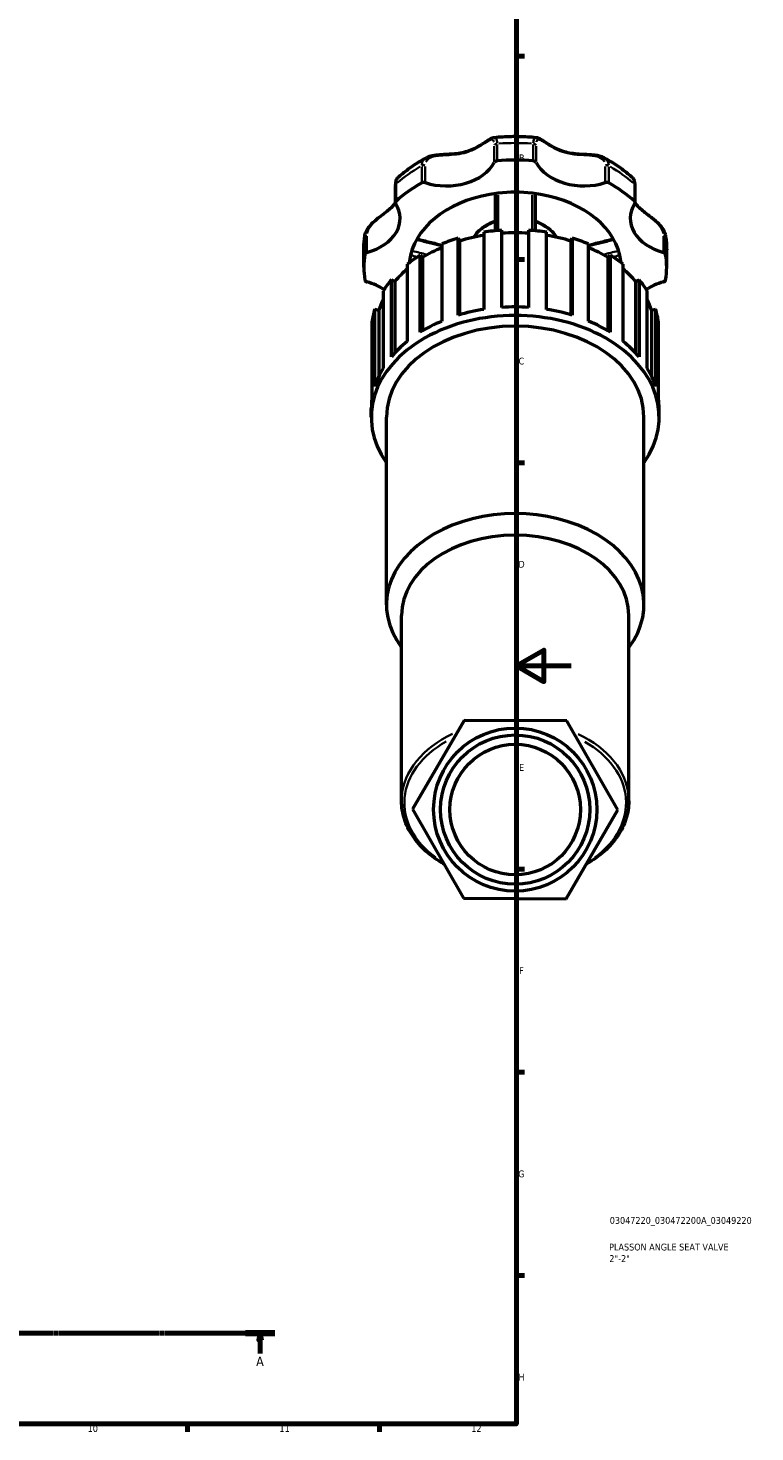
# Model space of a CAD drawing. Header units: millimetres. Extents: x 0 to 1039, y -2 to 1098.
# Tile 4 of 8: x 643 to 908, y 17 to 530. Entities that reach past the tile are written whole.
import ezdxf

# ---------------------------------------------------------------- set-up
doc = ezdxf.new("R2010")
doc.units = ezdxf.units.MM
doc.linetypes.add('CHAIN', pattern=[0.7087, 0.4724, -0.0591, 0.1181, -0.0591])
for name, color, linetype, lineweight in [('Border (ISO)', 7, 'Continuous', 70), ('Section Line (ISO)', 7, 'CHAIN', 70), ('Title (ISO)', 7, 'Continuous', 50), ('Visible (ISO)', 7, 'Continuous', 50), ('Visible Narrow (ISO)', 7, 'Continuous', 35)]:
    doc.layers.add(name, color=color, linetype=linetype, lineweight=lineweight)
doc.styles.add('Label Text (ISO)', font='tahoma.ttf')
doc.styles.add('Note Text (ISO)', font='tahoma.ttf')

# ---------------------------------------------------------------- blocks, each defined once
blk = doc.blocks.new('Borders Default Border')
at = {"layer": 'Border (ISO)'}
for p, q in [((821, 519.75), (823.9, 519.75)), ((821, 445.5), (823.9, 445.5)), ((821, 371.25), (823.9, 371.25)), ((821, 222.75), (823.9, 222.75)), ((821, 148.5), (823.9, 148.5)), ((821, 74.25), (823.9, 74.25)), ((700.83, 20), (700.83, 17.1)), ((770.92, 20), (770.92, 17.1))]:
    blk.add_line(p, q, dxfattribs=at)
at = {"layer": 'Border (ISO)', "flags": 128}
for points in [[(20, 20), (20, 574), (821, 574), (821, 20), (20, 20)], [(841, 297), (821, 297), (831, 302.77), (831, 291.23), (821, 297)]]:
    blk.add_lwpolyline(points, dxfattribs=at)
at = {"layer": 'Border (ISO)', "color": 232, "true_color": 0xca0064, "char_height": 2.5, "attachment_point": 7, "style": 'Note Text (ISO)'}
for s, insert in [('B', (821.89, 481.38)), ('C', (821.73, 407.08)), ('D', (821.73, 332.88)), ('E', (821.94, 258.63)), ('F', (822, 184.38)), ('G', (821.61, 110.08)), ('H', (821.74, 35.88)), ('10', (664.29, 17.05)), ('11', (734.37, 17.1)), ('12', (804.46, 17.1))]:
    blk.add_mtext(s, dxfattribs=dict(at, insert=insert))
blk = doc.blocks.new('Title Blocks ISO')
at = {"layer": 'Title (ISO)', "color": 232, "true_color": 0xca0064, "style": 'Note Text (ISO)'}
for tag, p in [('PART_NUMBER_001', (34.08, 73.13)), ('DESCRIPTION_001', (33.84, 63.4)), ('DESCRIPTION_002', (33.91, 59.18))]:
    blk.add_attdef(tag, p, '', height=2.5, dxfattribs=at)
blk = doc.blocks.new('2dTransSection0')
at = {"layer": 'Section Line (ISO)', "linetype": 'CHAIN'}
blk.add_line((230.76, 53.13), (732.72, 53.13), dxfattribs=at)
at = {"layer": 'Section Line (ISO)', "linetype": 'Continuous', "lineweight": 140}
for p, q in [((230.76, 53.13), (241.53, 53.13)), ((721.95, 53.13), (732.72, 53.13))]:
    blk.add_line(p, q, dxfattribs=at)
at = {"layer": 'Section Line (ISO)', "linetype": 'Continuous'}
for p, q in [((236.14, 53.13), (235.64, 50.63)), ((236.14, 50.63), (236.14, 53.13)), ((236.64, 50.63), (236.14, 53.13)), ((727.34, 53.13), (726.84, 50.63)), ((727.34, 50.63), (727.34, 53.13)), ((727.84, 50.63), (727.34, 53.13)), ((235.64, 50.63), (236.64, 50.63)), ((236.14, 45.78), (236.14, 50.63)), ((726.84, 50.63), (727.84, 50.63)), ((727.34, 45.78), (727.34, 50.63))]:
    blk.add_line(p, q, dxfattribs=at)
at = {"layer": 'Section Line (ISO)', "linetype": 'Continuous', "flags": 128}
for points in [[(236.64, 50.63), (236.14, 53.13), (235.64, 50.63), (236.64, 50.63)], [(727.84, 50.63), (727.34, 53.13), (726.84, 50.63), (727.84, 50.63)]]:
    blk.add_lwpolyline(points, dxfattribs=at)
at = {"layer": 'Section Line (ISO)'}
for points in [[(236.64, 50.63), (236.14, 53.13), (235.64, 50.63), (236.64, 50.63)], [(727.84, 50.63), (727.34, 53.13), (726.84, 50.63), (727.84, 50.63)]]:
    blk.add_solid(points, dxfattribs=at)
at = {"layer": 'Section Line (ISO)', "char_height": 3.5, "attachment_point": 7, "style": 'Label Text (ISO)'}
for insert in [(234.66, 41.13), (725.85, 41.13)]:
    blk.add_mtext('A', dxfattribs=dict(at, insert=insert))

msp = doc.modelspace()

# ---------------------------------------------------------------- linework, layer by layer
at = {"layer": 'Visible (ISO)'}
for p, q in [((776.724, 472.554), (776.724, 466.292)), ((864.33, 466.292), (864.33, 472.554)), ((799.67, 453.297), (800.16, 452.231)), ((799.67, 425.117), (799.67, 453.297)), ((800.16, 452.231), (800.16, 425.264)), ((809.029, 455.447), (809.029, 427.267)), ((815.607, 428.004), (815.607, 456.183)), ((825.447, 456.183), (825.447, 428.004)), ((832.025, 427.267), (832.025, 455.447)), ((840.894, 452.231), (841.384, 453.297)), ((840.894, 452.231), (840.894, 425.264)), ((841.384, 453.297), (841.384, 425.117)), ((765.177, 442.664), (765.177, 448.926)), ((785.775, 447.069), (786.706, 446.162)), ((785.775, 418.889), (785.775, 447.069)), ((793.736, 451.158), (793.736, 422.979)), ((847.318, 422.979), (847.318, 451.158)), ((854.348, 446.162), (855.279, 447.069)), ((855.279, 447.069), (855.279, 418.889)), ((875.877, 442.664), (875.877, 448.926)), ((781.065, 443.738), (781.065, 415.559)), ((786.706, 446.162), (786.706, 419.456)), ((854.348, 446.162), (854.348, 419.456)), ((859.989, 415.559), (859.989, 443.738)), ((775.282, 438.109), (776.564, 437.451)), ((775.282, 409.93), (775.282, 438.109)), ((776.564, 437.451), (776.564, 411.383)), ((864.49, 437.451), (865.772, 438.109)), ((864.49, 437.451), (864.49, 411.383)), ((865.772, 438.109), (865.772, 409.93)), ((772.258, 433.913), (772.258, 405.733)), ((868.796, 405.733), (868.796, 433.913)), ((769.217, 427.296), (770.724, 426.949)), ((769.217, 399.116), (769.217, 427.296)), ((770.724, 426.949), (770.724, 402.914)), ((870.33, 426.949), (871.837, 427.296)), ((870.33, 426.949), (870.33, 402.914)), ((871.837, 427.296), (871.837, 399.116)), ((768.175, 422.644), (768.175, 394.464)), ((872.879, 394.464), (872.879, 422.644)), ((767.945, 387.854), (767.945, 390.985)), ((873.11, 387.854), (873.11, 390.985)), ((773.48, 319.362), (773.48, 387.854)), ((867.575, 319.362), (867.575, 387.854)), ((779.015, 247.663), (779.015, 315.448)), ((862.04, 247.663), (862.04, 315.448)), ((801.883, 277.065), (783, 244.635)), ((839.411, 276.927), (801.883, 277.065)), ((858.055, 244.358), (839.411, 276.927)), ((783, 244.635), (801.643, 212.066)), ((839.171, 211.927), (858.055, 244.358)), ((801.643, 212.066), (839.171, 211.927))]:
    msp.add_line(p, q, dxfattribs=at)
for radius in [29.807, 27.267, 23.846]:
    msp.add_circle((820.527, 244.496), radius, dxfattribs=at)
for centre, major_axis, start_param, end_param in [((795.334, 485.672), (18.786, 0), 4.2891247, 5.9210514), ((814.052, 480.658), (-1.23, 0), 4.8323273, 5.9210514), ((820.527, 442.664), (55.35, 0), 1.450858, 1.6907347), ((827.003, 480.658), (1.23, 0), 0.3621339, 1.450858), ((845.72, 485.672), (-18.786, 0), 0.3621339, 1.9940606), ((820.527, 442.664), (55.35, 0), 2.2362562, 2.4761328), ((787.112, 472.767), (1.23, 0), 1.1475321, 2.2362562), ((853.942, 472.767), (1.23, 0), 0.9053365, 1.9940606), ((820.527, 442.664), (55.35, 0), 0.6654598, 0.9053365), ((777.954, 466.292), (-1.23, 0), 5.6177255, 6.7064496), ((820.527, 442.664), (-38.745, 0), 4.8735584, 6.1220159), ((820.527, 442.664), (38.745, 0), 1.409627, 1.7319657), ((820.527, 442.664), (38.745, 0), 0.1611694, 1.409627), ((863.1, 466.292), (1.23, 0), 5.8599211, 6.9486451), ((759.705, 460.479), (18.786, 0), 5.0745229, 6.7064496), ((881.349, 460.479), (-18.786, 0), 5.8599211, 7.4918477), ((820.527, 419.165), (52.583, 0), 1.9786599, 2.1054105), ((820.527, 419.165), (51.005, 0), 1.7981876, 1.9815669), ((820.527, 419.165), (52.583, 0), 1.6645006, 1.7912513), ((820.527, 419.165), (51.005, 0), 1.474185, 1.6674076), ((820.527, 419.165), (52.583, 0), 1.3503414, 1.477092), ((820.527, 419.165), (51.005, 0), 1.1600258, 1.3434051), ((820.527, 419.165), (52.582, 0), 1.0361821, 1.1629327), ((820.527, 442.664), (-55.35, 0), 6.163247, 6.4031236), ((766.796, 447.243), (-1.23, 0), 5.0745229, 6.163247), ((820.527, 419.165), (52.583, 0), 2.2928192, 2.4195698), ((820.527, 442.664), (-38.745, 0), 6.1220159, 6.2212703), ((820.527, 419.165), (51.005, 0), 2.1238253, 2.2957262), ((820.527, 419.165), (51.005, 0), 0.8458665, 1.0177673), ((820.527, 419.165), (52.582, 0), 0.7220229, 0.8487735), ((820.527, 442.664), (38.745, 0), 0.061915, 0.1611694), ((874.258, 447.243), (1.23, 0), 0.1199383, 1.2086624), ((820.527, 442.664), (55.35, 0), 6.163247, 6.4031236), ((820.527, 419.165), (51.005, 0), 2.4554266, 2.6098854), ((820.527, 419.165), (51.005, 0), 0.5317072, 0.6861661), ((766.796, 438.085), (-1.23, 0), 0.1199383, 1.2086624), ((759.705, 424.85), (18.786, 0), 0.8126333, 1.2086624), ((820.527, 419.165), (52.582, 0), 2.6069784, 2.7337291), ((820.527, 419.165), (52.583, 0), 0.4078636, 0.5346142), ((881.349, 424.85), (18.786, 0), 1.9329302, 2.3289594), ((874.258, 438.085), (1.23, 0), 5.0745229, 6.163247), ((820.527, 387.854), (-52.582, 0), 2.6786379, 6.74614), ((820.527, 419.165), (-52.583, 0), 6.0627304, 6.189481), ((820.527, 419.165), (-51.005, 0), 5.9541706, 6.0656373), ((820.527, 390.985), (-52.582, 0), 4.9328439, 5.1202526), ((820.527, 390.985), (-52.582, 0), 4.6186847, 4.8060933), ((820.527, 390.985), (-52.582, 0), 4.3045254, 4.491934), ((820.527, 419.165), (51.005, 0), 0.217548, 0.3290147), ((820.527, 419.165), (52.583, 0), 0.0937043, 0.2204549), ((820.527, 387.854), (-47.047, 0), 3.1415927, 6.2831853), ((820.527, 390.985), (-52.583, 0), 5.2470032, 5.4344118), ((820.527, 390.985), (-52.583, 0), 3.9903661, 4.1777748), ((820.527, 390.985), (-52.582, 0), 5.5611625, 5.7485711), ((820.527, 390.985), (-52.583, 0), 3.6762069, 3.8636155), ((820.527, 390.985), (-52.583, 0), 5.8753217, 6.0627304), ((820.527, 390.985), (52.582, 0), 0.2204549, 0.4078636), ((820.527, 390.985), (-52.583, 0), 6.189481, 6.2831853), ((820.527, 390.985), (52.583, 0), 0, 0.0937043), ((820.527, 319.362), (-47.047, 0), 2.6516353, 6.7731426), ((820.527, 315.448), (-41.512, 0), 3.1415927, 6.2831853)]:
    msp.add_ellipse(centre, major_axis=major_axis, ratio=0.7071068, start_param=start_param, end_param=end_param, dxfattribs=at)
for points, knots in [([(788.197, 482.763), (788.82, 483.096), (789.506, 483.317), (791.127, 483.676), (792.08, 483.776), (793.654, 483.89), (794.273, 483.92), (795.638, 483.986), (796.381, 484.021), (798.017, 484.131), (798.904, 484.215), (800.681, 484.476), (801.569, 484.66), (803.291, 485.142), (804.124, 485.441), (805.729, 486.138), (806.503, 486.536), (807.978, 487.38), (808.681, 487.826), (809.862, 488.594), (810.356, 488.922), (811.169, 489.423), (811.498, 489.614), (812.171, 489.931), (812.515, 490.066), (812.94, 490.11)], [0.4877697, 0.4877697, 0.4877697, 0.4877697, 0.712097, 0.712097, 0.9983616, 0.9983616, 1.1828916, 1.1828916, 1.4082931, 1.4082931, 1.6873333, 1.6873333, 1.9830328, 1.9830328, 2.2787323, 2.2787323, 2.5744318, 2.5744318, 2.8701313, 2.8701313, 3.1042122, 3.1042122, 3.2744884, 3.2744884, 3.4447645, 3.4447645, 3.4447645, 3.4447645]), ([(812.94, 490.11), (813.946, 490.213), (814.955, 490.295), (816.978, 490.419), (817.991, 490.46), (820.02, 490.501), (821.034, 490.501), (823.063, 490.46), (824.076, 490.419), (826.099, 490.295), (827.108, 490.213), (828.114, 490.11)], [4.56861268, 4.56861268, 4.56861268, 4.56861268, 4.6261232, 4.6261232, 4.68363372, 4.68363372, 4.74114424, 4.74114424, 4.79865476, 4.79865476, 4.85616528, 4.85616528, 4.85616528, 4.85616528]), ([(828.114, 490.11), (828.484, 490.072), (828.793, 489.962), (829.481, 489.659), (829.856, 489.441), (830.663, 488.943), (831.092, 488.66), (832.046, 488.038), (832.576, 487.696), (833.816, 486.945), (834.539, 486.541), (836.072, 485.795), (836.885, 485.457), (838.567, 484.896), (839.436, 484.672), (841.228, 484.332), (842.15, 484.216), (844.038, 484.053), (845.004, 484.006), (846.746, 483.922), (847.518, 483.886), (848.885, 483.777), (849.482, 483.715), (850.56, 483.541), (851.045, 483.439), (851.982, 483.163), (852.434, 482.989), (852.857, 482.763)], [0.571324, 0.571324, 0.571324, 0.571324, 0.7197722, 0.7197722, 0.9158908, 0.9158908, 1.1200967, 1.1200967, 1.3486103, 1.3486103, 1.6332979, 1.6332979, 1.9289972, 1.9289972, 2.2246964, 2.2246964, 2.5203957, 2.5203957, 2.814612, 2.814612, 3.0445803, 3.0445803, 3.2241491, 3.2241491, 3.3762329, 3.3762329, 3.5283167, 3.5283167, 3.5283167, 3.5283167]), ([(777.576, 475.284), (778.2, 475.859), (778.843, 476.42), (780.164, 477.51), (780.841, 478.041), (782.23, 479.07), (782.94, 479.569), (784.392, 480.536), (785.134, 481.004), (786.645, 481.907), (787.414, 482.343), (788.197, 482.763)], [3.79610772, 3.79610772, 3.79610772, 3.79610772, 3.84970142, 3.84970142, 3.90329512, 3.90329512, 3.95688882, 3.95688882, 4.01048253, 4.01048253, 4.06407623, 4.06407623, 4.06407623, 4.06407623]), ([(852.857, 482.763), (853.64, 482.343), (854.409, 481.907), (855.92, 481.004), (856.662, 480.536), (858.114, 479.569), (858.824, 479.07), (860.213, 478.041), (860.89, 477.51), (862.211, 476.42), (862.854, 475.859), (863.478, 475.284)], [5.36070173, 5.36070173, 5.36070173, 5.36070173, 5.41429543, 5.41429543, 5.46788914, 5.46788914, 5.52148284, 5.52148284, 5.57507654, 5.57507654, 5.62867024, 5.62867024, 5.62867024, 5.62867024]), ([(777.576, 475.284), (777.413, 475.134), (777.292, 474.97), (777.098, 474.639), (777.025, 474.469), (776.906, 474.121), (776.861, 473.942), (776.79, 473.57), (776.765, 473.377), (776.732, 472.977), (776.724, 472.769), (776.724, 472.554)], [3.62333527, 3.62333527, 3.62333527, 3.62333527, 3.70188103, 3.70188103, 3.7804268, 3.7804268, 3.85897257, 3.85897257, 3.93751833, 3.93751833, 4.0160641, 4.0160641, 4.0160641, 4.0160641]), ([(864.33, 472.554), (864.33, 472.769), (864.322, 472.977), (864.289, 473.377), (864.264, 473.57), (864.193, 473.942), (864.148, 474.121), (864.029, 474.469), (863.956, 474.639), (863.762, 474.97), (863.641, 475.134), (863.478, 475.284)], [0, 0, 0, 0, 0.07854321, 0.07854321, 0.15708642, 0.15708642, 0.23562962, 0.23562962, 0.31417283, 0.31417283, 0.39271604, 0.39271604, 0.39271604, 0.39271604]), ([(813.147, 469.559), (813.147, 468.769), (813.147, 467.98), (813.147, 463.449), (813.147, 459.709), (813.147, 455.978)], [0.7152028, 0.7152028, 0.7152028, 0.7152028, 0.9771857, 0.9771857, 2.218556, 2.218556, 2.218556, 2.218556]), ([(827.907, 455.979), (827.907, 457.714), (827.907, 459.451), (827.907, 463.977), (827.907, 466.768), (827.907, 469.559)], [1.4261727, 1.4261727, 1.4261727, 1.4261727, 2.0035221, 2.0035221, 2.9295259, 2.9295259, 2.9295259, 2.9295259]), ([(765.637, 454.323), (765.745, 454.956), (765.973, 455.576), (766.637, 456.831), (767.097, 457.46), (768.17, 458.676), (768.791, 459.258), (770.126, 460.399), (770.842, 460.948), (772.383, 462.114), (773.185, 462.711), (774.407, 463.712), (774.872, 464.122), (775.768, 465.009), (776.187, 465.488), (776.613, 466.068), (776.671, 466.149), (776.728, 466.231)], [0.0846124, 0.0846124, 0.0846124, 0.0846124, 0.2813928, 0.2813928, 0.5029147, 0.5029147, 0.7402375, 0.7402375, 1.0052969, 1.0052969, 1.3413107, 1.3413107, 1.5812786, 1.5812786, 1.8522509, 1.8522509, 1.8958767, 1.8958767, 1.8958767, 1.8958767]), ([(864.327, 466.231), (864.497, 465.984), (864.679, 465.743), (865.276, 465.019), (865.731, 464.549), (866.754, 463.614), (867.324, 463.149), (868.434, 462.288), (868.955, 461.899), (869.93, 461.161), (870.376, 460.821), (871.208, 460.156), (871.593, 459.838), (872.65, 458.901), (873.307, 458.245), (874.373, 456.892), (874.799, 456.204), (875.237, 455.103), (875.35, 454.715), (875.417, 454.323)], [2.1201921, 2.1201921, 2.1201921, 2.1201921, 2.2519281, 2.2519281, 2.5229015, 2.5229015, 2.7938748, 2.7938748, 3.0062977, 3.0062977, 3.1751014, 3.1751014, 3.318367, 3.318367, 3.5763217, 3.5763217, 3.8095243, 3.8095243, 3.9314503, 3.9314503, 3.9314503, 3.9314503]), ([(805.382, 453.605), (805.834, 454.338), (806.383, 455.033), (808.052, 456.735), (809.315, 457.657), (811.497, 458.813), (812.305, 459.168), (813.147, 459.471)], [3.55215622, 3.55215622, 3.55215622, 3.55215622, 3.74793634, 3.74793634, 4.06954472, 4.06954472, 4.24231493, 4.24231493, 4.24231493, 4.24231493]), ([(827.907, 459.471), (828.887, 459.119), (829.821, 458.695), (832.109, 457.41), (833.357, 456.44), (834.861, 454.788), (835.299, 454.21), (835.672, 453.605)], [5.18246303, 5.18246303, 5.18246303, 5.18246303, 5.38359373, 5.38359373, 5.71119881, 5.71119881, 5.87262174, 5.87262174, 5.87262174, 5.87262174]), ([(765.177, 448.926), (765.177, 449.288), (765.183, 449.649), (765.208, 450.371), (765.226, 450.732), (765.275, 451.453), (765.306, 451.814), (765.38, 452.533), (765.423, 452.892), (765.521, 453.609), (765.576, 453.967), (765.637, 454.323)], [3.14159265, 3.14159265, 3.14159265, 3.14159265, 3.1656784, 3.1656784, 3.18976414, 3.18976414, 3.21384989, 3.21384989, 3.23793563, 3.23793563, 3.26202137, 3.26202137, 3.26202137, 3.26202137]), ([(784.653, 453.014), (785.443, 452.814), (786.232, 452.614), (788.557, 452.025), (790.092, 451.637), (792.33, 451.073), (793.033, 450.897), (793.736, 450.72)], [0.40364509, 0.40364509, 0.40364509, 0.40364509, 0.65536532, 0.65536532, 1.14459745, 1.14459745, 1.36841735, 1.36841735, 1.36841735, 1.36841735]), ([(847.318, 450.72), (848.021, 450.897), (848.724, 451.073), (850.962, 451.637), (852.497, 452.025), (854.822, 452.614), (855.611, 452.814), (856.401, 453.014)], [1.42318692, 1.42318692, 1.42318692, 1.42318692, 1.64700672, 1.64700672, 2.13623883, 2.13623883, 2.38795903, 2.38795903, 2.38795903, 2.38795903]), ([(875.417, 454.323), (875.478, 453.967), (875.533, 453.609), (875.631, 452.892), (875.674, 452.533), (875.748, 451.814), (875.779, 451.453), (875.828, 450.732), (875.846, 450.371), (875.871, 449.649), (875.877, 449.288), (875.877, 448.926)], [6.16275659, 6.16275659, 6.16275659, 6.16275659, 6.18684233, 6.18684233, 6.21092807, 6.21092807, 6.23501382, 6.23501382, 6.25909956, 6.25909956, 6.28318531, 6.28318531, 6.28318531, 6.28318531]), ([(794.493, 224.557), (794.435, 224.59), (794.378, 224.623), (791.959, 226.027), (789.806, 227.586), (786.025, 231.013), (784.396, 232.881), (781.748, 236.841), (780.729, 238.932), (779.362, 243.237), (779.015, 245.45), (779.015, 247.663)], [2.25277466, 2.25277466, 2.25277466, 2.25277466, 2.25812346, 2.25812346, 2.47899076, 2.47899076, 2.69985806, 2.69985806, 2.92072536, 2.92072536, 3.14159265, 3.14159265, 3.14159265, 3.14159265]), ([(862.04, 247.663), (862.04, 245.45), (861.692, 243.237), (860.325, 238.932), (859.306, 236.841), (856.658, 232.881), (855.029, 231.013), (851.248, 227.586), (849.095, 226.027), (846.658, 224.613), (846.582, 224.569), (846.507, 224.526)], [0, 0, 0, 0, 0.2208673, 0.2208673, 0.4417346, 0.4417346, 0.6626019, 0.6626019, 0.88346919, 0.88346919, 0.89050642, 0.89050642, 0.89050642, 0.89050642])]:
    msp.add_open_spline(points, degree=3, knots=knots, dxfattribs=at)
at = {"layer": 'Visible Narrow (ISO)'}
for p, q in [((813.904, 481.834), (813.904, 487.47)), ((827.15, 487.47), (827.15, 481.834)), ((812.901, 486.915), (812.901, 481.279)), ((828.153, 481.279), (828.153, 486.915)), ((786.353, 479.401), (786.353, 473.765)), ((787.617, 473.874), (787.617, 479.509)), ((853.437, 479.509), (853.437, 473.874)), ((854.701, 473.765), (854.701, 479.401)), ((776.987, 467.142), (776.987, 472.778)), ((864.067, 472.778), (864.067, 467.142)), ((765.575, 453.296), (765.575, 447.66)), ((766.36, 448.369), (766.36, 454.005)), ((874.694, 454.005), (874.694, 448.369)), ((875.479, 447.66), (875.479, 453.296))]:
    msp.add_line(p, q, dxfattribs=at)
for centre, major_axis, start_param, end_param in [((814.052, 486.92), (-1.23, 0), 4.8867635, 5.8666152), ((820.527, 448.926), (55.35, 0), 1.4628518, 1.6787408), ((827.003, 486.92), (1.23, 0), 0.4165701, 1.3964218), ((820.527, 448.926), (55.35, 0), 2.24825, 2.464139), ((787.112, 479.03), (-1.23, 0), 4.3435609, 5.3234126), ((853.942, 479.03), (1.23, 0), 0.9597727, 1.9396244), ((820.527, 448.926), (55.35, 0), 0.6774537, 0.8933427), ((777.954, 472.554), (-1.23, 0), 5.6509985, 6.2499123), ((863.1, 472.554), (1.23, 0), 0.033273, 0.6321868), ((820.527, 448.621), (16.605, 0), 2.0648107, 2.6670967), ((820.527, 448.621), (16.605, 0), 0.4744959, 1.076782), ((820.527, 448.926), (-55.35, 0), 6.1692439, 6.2771884), ((766.796, 453.505), (-1.23, 0), 5.1289591, 6.1088108), ((874.258, 453.505), (1.23, 0), 0.1743745, 1.1542262), ((820.527, 448.926), (55.35, 0), 0.0059969, 0.1139414), ((820.527, 247.663), (-41.513, 0), 4.6730857, 4.7412658), ((820.527, 247.663), (-41.512, 0), 5.2955094, 6.2312024), ((820.527, 247.663), (41.512, 0), 0.051762, 0.9834786), ((820.527, 246.956), (-40.512, 0), 5.3857594, 7.0508282), ((820.527, 246.956), (40.513, 0), 5.5139289, 7.1767112)]:
    msp.add_ellipse(centre, major_axis=major_axis, ratio=0.7071068, start_param=start_param, end_param=end_param, dxfattribs=at)
for points, knots in [([(787.891, 481.133), (787.997, 481.363), (788.133, 481.576), (788.655, 482.194), (789.147, 482.528), (790.351, 483.037), (791.069, 483.207), (792.514, 483.425), (793.232, 483.487), (794.758, 483.585), (795.568, 483.619), (797.611, 483.736), (798.84, 483.835), (801.251, 484.226), (802.434, 484.521), (804.317, 485.193), (805.049, 485.509), (807.061, 486.506), (808.267, 487.273), (810.193, 488.512), (810.957, 489.008), (812.069, 489.381), (812.441, 489.287), (812.712, 488.721), (812.757, 488.584), (812.793, 488.426)], [0.2008048, 0.2008048, 0.2008048, 0.2008048, 0.3180573, 0.3180573, 0.5725032, 0.5725032, 0.838178, 0.838178, 1.0744119, 1.0744119, 1.3328688, 1.3328688, 1.7286104, 1.7286104, 2.129302, 2.129302, 2.39839, 2.39839, 2.9025531, 2.9025531, 3.3273203, 3.3273203, 3.716157, 3.716157, 3.8152912, 3.8152912, 3.8152912, 3.8152912]), ([(813.902, 488.015), (813.888, 488.733), (813.807, 489.29), (813.509, 489.958), (813.305, 490.105), (813.037, 490.111)], [-3.98752946, -3.98752946, -3.98752946, -3.98752946, -3.71615698, -3.71615698, -3.47333111, -3.47333111, -3.47333111, -3.47333111]), ([(828.016, 490.114), (827.768, 490.11), (827.575, 489.98), (827.316, 489.475), (827.236, 489.135), (827.17, 488.493), (827.157, 488.264), (827.152, 488.015)], [-0.54275785, -0.54275785, -0.54275785, -0.54275785, -0.31805716, -0.31805716, -0.12232968, -0.12232968, -0.0285662, -0.0285662, -0.0285662, -0.0285662]), ([(828.261, 488.426), (828.304, 488.613), (828.359, 488.77), (828.579, 489.171), (828.796, 489.297), (829.381, 489.282), (829.756, 489.132), (830.585, 488.684), (831.024, 488.407), (832.024, 487.765), (832.591, 487.396), (834.116, 486.468), (835.12, 485.913), (837.267, 484.968), (838.411, 484.582), (840.392, 484.123), (841.206, 483.986), (843.577, 483.699), (845.17, 483.647), (848.048, 483.479), (849.347, 483.371), (851.473, 482.794), (852.315, 482.344), (852.962, 481.51), (853.073, 481.327), (853.162, 481.132)], [0.2008048, 0.2008048, 0.2008048, 0.2008048, 0.3180572, 0.3180572, 0.5725029, 0.5725029, 0.8381777, 0.8381777, 1.0744037, 1.0744037, 1.3328732, 1.3328732, 1.7286216, 1.7286216, 2.1293669, 2.1293669, 2.3984745, 2.3984745, 2.9026768, 2.9026768, 3.3274304, 3.3274304, 3.7162694, 3.7162694, 3.8152913, 3.8152913, 3.8152913, 3.8152913]), ([(788.026, 482.665), (787.691, 482.466), (787.399, 482.232), (786.834, 481.595), (786.602, 481.164), (786.409, 480.436), (786.371, 480.18), (786.358, 479.914)], [-0.46338126, -0.46338126, -0.46338126, -0.46338126, -0.31805734, -0.31805734, -0.12232975, -0.12232975, -0.02438849, -0.02438849, -0.02438849, -0.02438849]), ([(854.696, 479.914), (854.66, 480.662), (854.416, 481.326), (853.728, 482.172), (853.404, 482.439), (853.027, 482.662)], [-3.99170708, -3.99170708, -3.99170708, -3.99170708, -3.7162694, -3.7162694, -3.55270563, -3.55270563, -3.55270563, -3.55270563]), ([(776.989, 473.252), (776.998, 473.714), (777.049, 474.117), (777.23, 474.795), (777.365, 475.056), (777.525, 475.228)], [-3.99642765, -3.99642765, -3.99642765, -3.99642765, -3.82474458, -3.82474458, -3.64297171, -3.64297171, -3.64297171, -3.64297171]), ([(863.53, 475.231), (863.579, 475.18), (863.624, 475.12), (863.821, 474.807), (863.939, 474.456), (864.039, 473.784), (864.06, 473.528), (864.066, 473.252)], [-0.37308024, -0.37308024, -0.37308024, -0.37308024, -0.31831382, -0.31831382, -0.12242839, -0.12242839, -0.0196358, -0.0196358, -0.0196358, -0.0196358]), ([(814.274, 456.763), (814.288, 460.06), (814.296, 463.362), (814.305, 467.452), (814.307, 468.238), (814.308, 469.024)], [-2.0729588, -2.0729588, -2.0729588, -2.0729588, -0.9771857, -0.9771857, -0.7164668, -0.7164668, -0.7164668, -0.7164668]), ([(826.746, 469.024), (826.751, 466.235), (826.757, 463.448), (826.77, 459.362), (826.775, 458.062), (826.78, 456.763)], [-2.9282619, -2.9282619, -2.9282619, -2.9282619, -2.0035221, -2.0035221, -1.5717698, -1.5717698, -1.5717698, -1.5717698]), ([(766.425, 455.015), (766.437, 455.079), (766.45, 455.143), (766.576, 455.69), (766.775, 456.184), (767.403, 457.301), (767.883, 457.92), (769, 459.109), (769.641, 459.676), (770.886, 460.699), (771.492, 461.159), (772.633, 462.031), (773.171, 462.442), (774.483, 463.512), (775.205, 464.17), (776.012, 465.092), (776.19, 465.309), (776.358, 465.531)], [0.0963636, 0.0963636, 0.0963636, 0.0963636, 0.1224286, 0.1224286, 0.3183144, 0.3183144, 0.5729659, 0.5729659, 0.8385957, 0.8385957, 1.0870674, 1.0870674, 1.3281409, 1.3281409, 1.7148953, 1.7148953, 1.830908, 1.830908, 1.830908, 1.830908]), ([(864.696, 465.532), (865.162, 464.918), (865.7, 464.339), (867.203, 462.95), (868.256, 462.16), (870.477, 460.457), (871.648, 459.542), (873.446, 457.626), (874.109, 456.668), (874.524, 455.481), (874.587, 455.246), (874.629, 455.015)], [2.1851472, 2.1851472, 2.1851472, 2.1851472, 2.5070282, 2.5070282, 2.9874266, 2.9874266, 3.4435213, 3.4435213, 3.8251141, 3.8251141, 3.9197001, 3.9197001, 3.9197001, 3.9197001]), ([(784.919, 452.547), (786.36, 452.182), (787.801, 451.817), (790.585, 451.114), (791.928, 450.776), (793.271, 450.438)], [0.46406884, 0.46406884, 0.46406884, 0.46406884, 0.9231898, 0.9231898, 1.35091876, 1.35091876, 1.35091876, 1.35091876]), ([(847.783, 450.438), (849.121, 450.774), (850.459, 451.112), (853.243, 451.815), (854.689, 452.181), (856.135, 452.547)], [1.44068549, 1.44068549, 1.44068549, 1.44068549, 1.86676095, 1.86676095, 2.3275353, 2.3275353, 2.3275353, 2.3275353])]:
    msp.add_open_spline(points, degree=3, knots=knots, dxfattribs=at)
for points in [[(765.631, 454.287), (765.595, 454.07), (765.577, 453.855), (765.575, 453.644)], [(875.479, 453.644), (875.477, 453.855), (875.458, 454.07), (875.423, 454.287)], [(782.409, 447.029), (783.157, 446.84), (783.905, 446.651), (784.653, 446.463)], [(788.206, 447.304), (786.477, 447.741), (784.748, 448.18), (783.019, 448.619)], [(858.035, 448.619), (856.306, 448.18), (854.577, 447.741), (852.848, 447.304)], [(856.401, 446.463), (857.149, 446.651), (857.897, 446.84), (858.645, 447.029)]]:
    msp.add_open_spline(points, degree=3, dxfattribs=at)

# ---------------------------------------------------------------- block references
msp.add_blockref('Borders Default Border', (0, 0))
msp.add_blockref('Title Blocks ISO', (821, 20)).add_auto_attribs({'PART_NUMBER_001': '03047220_030472200A_03049220', 'DESCRIPTION_001': 'PLASSON ANGLE SEAT VALVE', 'DESCRIPTION_002': '2"-2"'})
at = {"layer": 'Section Line (ISO)'}
msp.add_blockref('2dTransSection0', (0, 0), dxfattribs=at)

doc.saveas('drawing.dxf')
